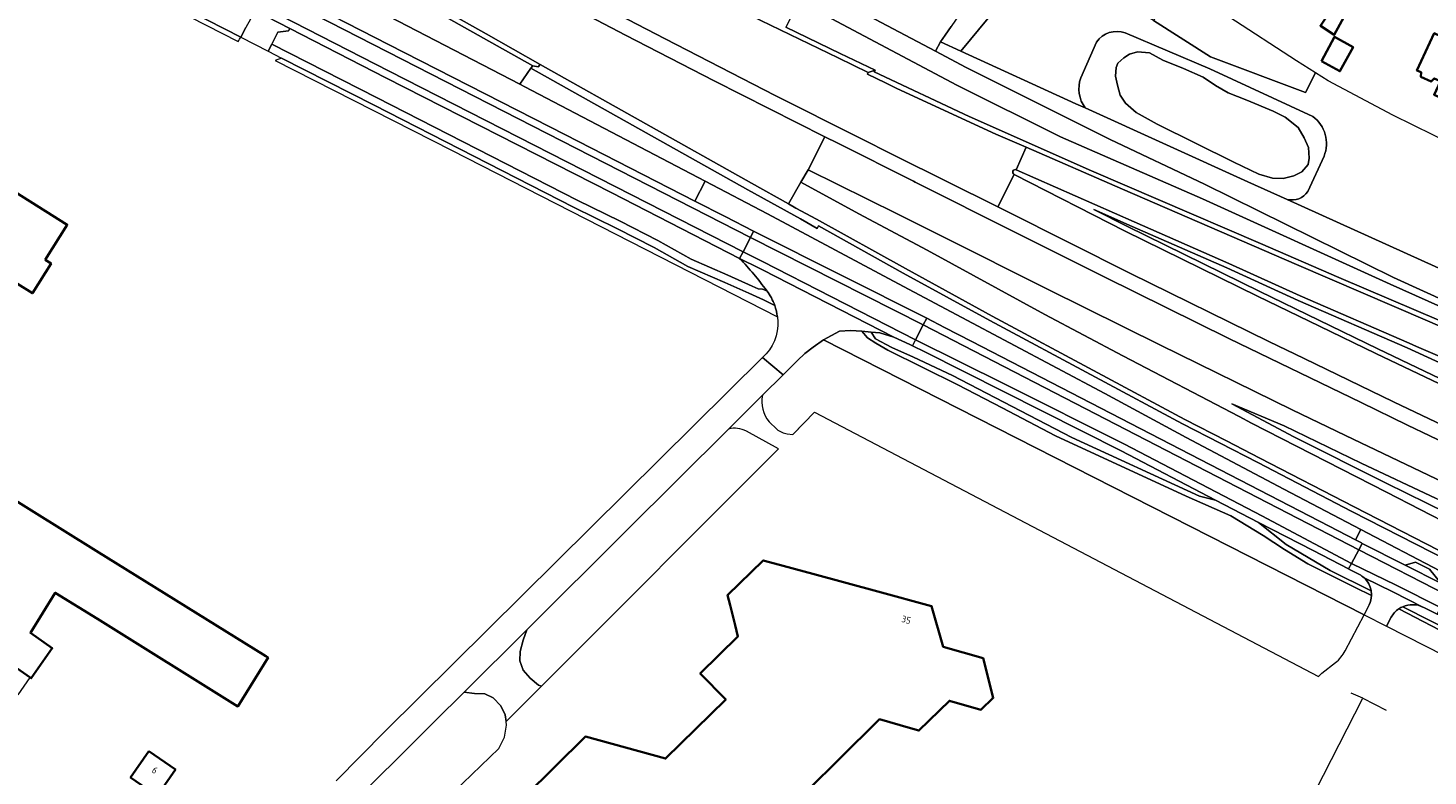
# Model space of a CAD drawing. Extents: x 152761 to 155748, y 459947 to 462743.
# Tile 13 of 256: x 153525 to 153806, y 460591 to 460742. Entities that reach past the tile are written whole.
import ezdxf
from ezdxf.enums import TextEntityAlignment as Align

# ---------------------------------------------------------------- set-up
doc = ezdxf.new("R2010")
doc.units = 0
doc.header["$LTSCALE"] = 0.75
for name, color, linetype, lineweight in [('B-RO-GR-BEPLANTING_CULTUUR_BOSPLANTSOEN-GV', 251, 'CONTINUOUS', 18), ('B-RO-GR-BOS_GEMENGD-GV', 251, 'CONTINUOUS', 13), ('B-RO-GR-BOS_LOOF-GV', 251, 'CONTINUOUS', 13), ('B-RO-IE-TERREINAFSCHEIDING_KUNSTMATIG_HEKWERK-G', 251, 'IE-TERREINAFSCHEIDING-KUNSTMATIG', 18), ('B-RO-OG-BEBOUWING-GV', 6, 'CONTINUOUS', 35), ('B-RO-OG-BEBOUWING-T18', 1, 'CONTINUOUS', 18), ('B-RO-OG-TERREIN_CULTUURSCHEIDING-GV', 251, 'CONTINUOUS', 18), ('B-RO-OG-WATER-GV', 251, 'CONTINUOUS', 18), ('B-RO-OG-WATER_SLOOT-GV', 251, 'CONTINUOUS', 18), ('B-RO-VH-VERHARDING_ASFALT-GV', 251, 'CONTINUOUS', 18), ('B-RO-VH-VERHARDING_BETONSTRAATSTEEN-GV', 251, 'CONTINUOUS', 18)]:
    doc.layers.add(name, color=color, linetype=linetype, lineweight=lineweight)
doc.styles.add('NLCS-ISO-M200-T18', font='NLCS-ISO.ttf', dxfattribs={"height": 0.36})
doc.linetypes.add('IE-TERREINAFSCHEIDING-KUNSTMATIG', pattern='A,4,[82,NLCS.SHX,S=0.75,R=90,X=0,Y=0],4,-2', length=10)

msp = doc.modelspace()

# ---------------------------------------------------------------- linework, layer by layer
at = {"layer": 'B-RO-GR-BEPLANTING_CULTUUR_BOSPLANTSOEN-GV', "flags": 128}
for points in [[(153660.948, 460710.786), (153624.669, 460729.793), (153623.666, 460730.313), (153559.477, 460763.595), (153487.55, 460799.45), (153470.893, 460807.936), (153471.148, 460810.385), (153390.463, 460853.733), (153326.544, 460887.754), (153321.269, 460879.764), (153337.504, 460871.464), (153376.27, 460851.645), (153426.135, 460826.084), (153450.711, 460813.749), (153471.917, 460802.496), (153597.198, 460738.334), (153632.872, 460720.105), (153658.901, 460706.807)], [(153783.83, 460732.59), (153780.006, 460735.008), (153766.344, 460743.885), (153759.731, 460749.132), (153759.006, 460747.957), (153756.181, 460749.673), (153757.091, 460750.972), (153756.922, 460751.093), (153756.787, 460751.189), (153756.903, 460751.378), (153756.651, 460751.583), (153753.375, 460746.728), (153751.2, 460743.153), (153762.693, 460735.816), (153781.762, 460728.652)], [(153809.005, 460629.884), (153811.035, 460628.827), (153811.108, 460628.789), (153818.23, 460625.078), (153827.388, 460620.308), (153843.172, 460612.219), (153864.127, 460601.578), (153873.5, 460596.714), (153876.24, 460595.2), (153877.624, 460597.705), (153871.272, 460600.701), (153857.981, 460607.513), (153841.315, 460615.519), (153825.252, 460624.095), (153808.856, 460632.381), (153792.946, 460640.687), (153791.87, 460638.603), (153793.057, 460637.99), (153793.211, 460637.912), (153801.832, 460633.531), (153803.949, 460634.157), (153806.731, 460632.742)], [(153620.882, 460602.054), (153620.722, 460603.413), (153619.796, 460605.181), (153618.277, 460606.825), (153616.575, 460607.598), (153614.505, 460607.695), (153612.418, 460607.935), (153606.553, 460602.097), (153568.346, 460564.065), (153568.072, 460563.793), (153566.517, 460562.224), (153565.676, 460557.098), (153565.746, 460554.097), (153567.266, 460550.245), (153567.569, 460549.739), (153590.66, 460572.741), (153602.446, 460584.409), (153606.766, 460584.443), (153619.444, 460596.625), (153620.576, 460598.935), (153620.966, 460601.348)]]:
    msp.add_lwpolyline(points, close=True, dxfattribs=at)
for points in [[(153811.657, 460718.08), (153799.378, 460724.08), (153786.362, 460730.989), (153783.83, 460732.59), (153781.762, 460728.652), (153762.693, 460735.816), (153751.2, 460743.153), (153737.877, 460751.146), (153744.23, 460761.862), (153735.335, 460770.254), (153732.599, 460765.286), (153736.647, 460762.935), (153733.875, 460758.076), (153729.883, 460760.354), (153729.772, 460760.153), (153729.586, 460759.815), (153723.415, 460750.309), (153712.424, 460736.962), (153735.533, 460726.401), (153737.443, 460725.536)], [(153736.551, 460731.601), (153739.72, 460738.8)], [(153745.481, 460740.631), (153762.535, 460733.387), (153783.231, 460723.839)], [(153785.51, 460715.817), (153782.252, 460708.709)], [(153778.128, 460707.108), (153855.447, 460672.13)], [(153684.77, 460678.846), (153682.688, 460677.365), (153681.025, 460676.112), (153679.514, 460674.724), (153676.623, 460671.847), (153672.482, 460667.725)], [(153789.791, 460616.297), (153793.563, 460623.519), (153684.77, 460678.846)], [(153677.467, 460659.958), (153678.585, 460659.803), (153682.987, 460664.348), (153784.393, 460611.132), (153784.723, 460611.465), (153785.091, 460611.755), (153787.825, 460613.914)], [(153625.069, 460620.529), (153624.304, 460618.458), (153623.738, 460616.118), (153623.66, 460614.249), (153624.328, 460612.398), (153625.749, 460610.775), (153627.395, 460609.395), (153628.007, 460609.168), (153675.706, 460656.92), (153669.242, 460660.462)], [(153665.642, 460660.917), (153645.046, 460640.414), (153625.069, 460620.529)], [(153673.83, 460662.385), (153675.379, 460660.903)], [(153799.018, 460623.035), (153798.069, 460621.228), (153848.59, 460595.536), (153848.693, 460595.484), (153850.097, 460598.917), (153842.508, 460602.825), (153835.489, 460606.754), (153828.174, 460610.496), (153819.174, 460615.256), (153812.011, 460618.77), (153800.582, 460624.738)], [(153800.582, 460624.738), (153812.011, 460618.77), (153819.174, 460615.256), (153828.174, 460610.496), (153835.489, 460606.754), (153842.508, 460602.825), (153850.097, 460598.917), (153850.654, 460600.279)], [(153850.654, 460600.279), (153836.664, 460607.248), (153829.008, 460611.185), (153821.48, 460614.871), (153812.679, 460619.42), (153801.366, 460625.167)], [(153801.366, 460625.167), (153812.679, 460619.42), (153821.48, 460614.871), (153829.008, 460611.185), (153836.664, 460607.248), (153850.654, 460600.279), (153851.203, 460601.621)], [(153851.203, 460601.621), (153813.022, 460621.295), (153808.442, 460623.602), (153808.255, 460623.694), (153805.723, 460624.947), (153805.573, 460625.024), (153805.422, 460625.099)]]:
    msp.add_lwpolyline(points, dxfattribs=at)
at = {"layer": 'B-RO-GR-BEPLANTING_CULTUUR_BOSPLANTSOEN-GV'}
for points in [[(153739.72, 460738.8, -0.3471721), (153745.481, 460740.631)], [(153737.443, 460725.536, -0.2506527), (153736.551, 460731.601)], [(153783.231, 460723.839, -0.3462423), (153785.51, 460715.817)], [(153782.252, 460708.709, -0.3073312), (153778.128, 460707.108)], [(153672.482, 460667.725, 0.2314603), (153673.83, 460662.385)], [(153669.242, 460660.462, 0.2041357), (153665.642, 460660.917)], [(153675.379, 460660.903, 0.1382665), (153677.467, 460659.958)], [(153800.582, 460624.738, 0.1196864), (153799.018, 460623.035)], [(153801.366, 460625.167, 0.0450985), (153800.582, 460624.738)], [(153805.422, 460625.099, 0.2164665), (153801.366, 460625.167)], [(153787.825, 460613.914, 0.1018302), (153789.791, 460616.297)]]:
    msp.add_lwpolyline(points, format="xyb", dxfattribs=at)
at = {"layer": 'B-RO-GR-BOS_GEMENGD-GV', "flags": 128}
msp.add_lwpolyline([(153855.447, 460672.13), (153778.128, 460707.108), (153770.194, 460710.697), (153737.443, 460725.536), (153735.533, 460726.401), (153712.424, 460736.962), (153708.324, 460738.836), (153707.329, 460736.958), (153713.462, 460733.707), (153742.468, 460719.19), (153761.443, 460710.193), (153799.482, 460691.43), (153862.997, 460662.49)], dxfattribs=at)
at = {"layer": 'B-RO-GR-BOS_LOOF-GV', "flags": 128}
msp.add_lwpolyline([(153681.762, 460750.509), (153707.329, 460736.958), (153708.324, 460738.836), (153709.275, 460740.222), (153710.45, 460741.937)], dxfattribs=at)
at = {"layer": 'B-RO-IE-TERREINAFSCHEIDING_KUNSTMATIG_HEKWERK-G', "flags": 128}
for points in [[(153678.799, 460660.017), (153682.987, 460664.348), (153784.393, 460611.132)], [(153522.647, 460607.396), (153525.081, 460610.916)], [(153723.619, 460470.223), (153723.79, 460470.704), (153793.308, 460606.749)], [(153793.308, 460606.749), (153791.003, 460607.767)], [(153793.308, 460606.749), (153798.005, 460604.335)]]:
    msp.add_lwpolyline(points, dxfattribs=at)
at = {"layer": 'B-RO-OG-BEBOUWING-GV', "flags": 128}
for points in [[(153790.272, 460745.17), (153787.925, 460746.741), (153784.8, 460742.083), (153787.563, 460740.258)], [(153784.974, 460734.97), (153788.723, 460732.933), (153791.368, 460737.802), (153787.619, 460739.839)], [(153818.02, 460727.292), (153820.68, 460732.914), (153821.768, 460735.361), (153818.504, 460736.898), (153817.248, 460734.308), (153815.259, 460735.177), (153815.325, 460735.319), (153810.715, 460737.465), (153811.371, 460738.873), (153807.698, 460740.583), (153804.221, 460733.113), (153805.047, 460732.728), (153805.017, 460731.777), (153807.059, 460730.847), (153807.71, 460731.488), (153808.945, 460730.913), (153807.673, 460728.21), (153811.123, 460726.672), (153812.413, 460729.298), (153812.504, 460729.256), (153813.847, 460732.143), (153815.792, 460731.229), (153814.67, 460728.824)], [(153528.101, 460694.973), (153532.545, 460702.042), (153520.701, 460709.488), (153513.296, 460697.707), (153520.343, 460693.277), (153519.554, 460692.021), (153525.535, 460688.26), (153529.287, 460694.228)], [(153548.985, 460596.062), (153545.29, 460590.774), (153550.638, 460587.081), (153554.313, 460592.41)]]:
    msp.add_lwpolyline(points, close=True, dxfattribs=at)
for points in [[(153502.931, 460626.362), (153525.081, 460610.916), (153525.311, 460610.777), (153529.543, 460616.816), (153525.135, 460619.89), (153530.152, 460627.956), (153538.614, 460622.726), (153566.867, 460605.107), (153572.97, 460614.948), (153572.515, 460615.23), (153538.405, 460636.411), (153512.842, 460652.302)], [(153681.617, 460588.224), (153688.133, 460594.683), (153695.762, 460602.245), (153696.044, 460602.524), (153702.299, 460600.728), (153703.986, 460600.243), (153710.101, 460606.228), (153716.464, 460604.411), (153718.946, 460606.812), (153716.906, 460614.802), (153708.883, 460617.117), (153706.51, 460625.301), (153695.675, 460628.242), (153682.654, 460631.776), (153674.902, 460633.88), (153672.656, 460634.49), (153665.463, 460627.507), (153665.969, 460625.482), (153666.976, 460621.46), (153667.554, 460619.148), (153659.956, 460611.703), (153665.094, 460606.46), (153652.996, 460594.604), (153636.845, 460599.029), (153606.288, 460568.752)]]:
    msp.add_lwpolyline(points, dxfattribs=at)
at = {"layer": 'B-RO-OG-TERREIN_CULTUURSCHEIDING-GV', "flags": 128}
for points in [[(153478.897, 460829.628), (153526.091, 460803.742), (153566.564, 460781.542), (153582.409, 460773.109), (153606.239, 460760.517), (153614.17, 460756.344), (153620.43, 460753.05), (153644.946, 460740.204), (153662.743, 460731.024), (153685.063, 460719.743), (153687.653, 460718.434), (153702.852, 460710.805), (153703.201, 460710.63), (153723.441, 460700.479), (153741.256, 460691.552), (153766.327, 460679.146), (153792.987, 460666.249), (153802.345, 460661.722), (153824.805, 460650.981)], [(153823.84, 460654.771), (153799.524, 460666.414), (153781.494, 460675.126), (153774.413, 460678.547), (153746.595, 460692.254), (153721.577, 460704.779), (153719.887, 460705.62), (153699.197, 460715.921), (153691.738, 460719.676), (153675.073, 460728.066), (153652.873, 460739.468), (153632.17, 460750.242), (153612.782, 460760.468), (153602.932, 460765.663), (153589.783, 460772.597), (153567.756, 460784.271), (153514.911, 460813.21)], [(153487.55, 460799.45), (153559.477, 460763.595), (153623.666, 460730.313), (153625.83, 460733.523), (153626.24, 460734.016), (153616.364, 460739.605), (153587.555, 460755.84), (153557.744, 460772.665), (153533.82, 460786.198), (153510.582, 460799.888)], [(153510.582, 460799.888), (153533.82, 460786.198), (153557.744, 460772.665), (153587.555, 460755.84), (153616.364, 460739.605), (153626.24, 460734.016), (153627.368, 460733.809), (153627.774, 460734.297), (153616.856, 460740.476), (153608.013, 460745.459), (153588.046, 460756.711), (153558.236, 460773.536), (153534.32, 460787.064), (153521.072, 460794.869)], [(153530.453, 460758.781), (153500.312, 460774.255), (153478.425, 460785.498), (153458.301, 460796.226), (153457.928, 460795.825), (153457.127, 460794.966), (153457.028, 460794.836), (153489.212, 460778.34), (153500.735, 460772.498), (153554.059, 460745.465), (153566.926, 460738.911)], [(153567.466, 460739.813), (153540.554, 460753.594), (153539.421, 460753.858)], [(153862.997, 460662.49), (153799.482, 460691.43), (153761.443, 460710.193), (153742.468, 460719.19), (153713.462, 460733.707), (153707.329, 460736.958), (153681.762, 460750.509), (153679.905, 460746.966), (153711.638, 460730.147), (153732.499, 460719.707), (153761.086, 460707.234), (153798.841, 460690.074), (153861.383, 460662.096)], [(153666.332, 460745.952), (153687.706, 460735.617), (153693.793, 460732.69), (153695.171, 460733.147), (153688.15, 460736.513), (153677.202, 460741.807)], [(153861.383, 460662.096), (153798.841, 460690.074), (153761.086, 460707.234), (153732.499, 460719.707), (153711.638, 460730.147), (153679.905, 460746.966), (153677.202, 460741.807), (153688.15, 460736.513), (153695.171, 460733.147), (153694.978, 460732.785), (153714.075, 460723.836), (153738.692, 460712.919), (153752.142, 460707.085), (153772.756, 460698.258), (153788.503, 460691.423), (153809.077, 460682.633)], [(153667.894, 460695.274), (153642.18, 460708.428), (153596.655, 460731.601), (153577.343, 460741.512), (153577.084, 460741.045), (153574.97, 460740.782), (153573.727, 460738.412)], [(153573.727, 460738.412), (153594.943, 460727.556), (153635.162, 460706.982), (153643.872, 460702.735), (153651.419, 460698.864), (153658.158, 460695.088), (153665.543, 460691.865), (153670.387, 460689.694), (153671.59, 460689.124), (153672.489, 460689.049), (153673.352, 460688.749)], [(153575.69, 460735.597), (153574.378, 460735.116), (153609.871, 460717.038), (153654.924, 460694.021), (153675.496, 460683.477)], [(153674.96, 460685.785), (153672.725, 460686.906), (153669.721, 460688.239), (153664.896, 460690.402), (153657.445, 460693.654), (153650.662, 460697.454), (153643.156, 460701.304), (153634.447, 460705.55), (153594.345, 460726.075), (153575.69, 460735.597)], [(153810.445, 460634.457), (153791.103, 460644.348), (153772.16, 460654.17), (153757.046, 460661.986), (153739.538, 460671.342), (153718.247, 460682.746), (153700.799, 460692.323), (153683.756, 460701.793), (153683.481, 460701.303), (153680.157, 460703.206), (153669.567, 460709.067), (153625.83, 460733.523), (153623.666, 460730.313), (153624.669, 460729.793), (153660.948, 460710.786), (153673.508, 460704.205), (153700.86, 460689.629), (153712.62, 460683.362), (153741.415, 460668.105), (153757.762, 460659.221), (153777.415, 460648.796), (153792.946, 460640.687), (153808.856, 460632.381)], [(153677.732, 460706.224), (153670.246, 460710.403), (153627.774, 460734.297), (153627.368, 460733.809), (153626.24, 460734.016), (153625.83, 460733.523), (153669.567, 460709.067), (153680.157, 460703.206), (153683.481, 460701.303), (153683.756, 460701.793), (153700.799, 460692.323), (153718.247, 460682.746), (153739.538, 460671.342), (153757.046, 460661.986), (153772.16, 460654.17), (153791.103, 460644.348), (153810.445, 460634.457), (153831.828, 460623.288), (153849.911, 460613.94), (153865.847, 460605.734), (153877.772, 460598.982), (153883.448, 460596.722), (153893.683, 460591.74)], [(153809.077, 460682.633), (153788.503, 460691.423), (153772.756, 460698.258), (153752.142, 460707.085), (153738.692, 460712.919), (153714.075, 460723.836), (153694.978, 460732.785), (153695.171, 460733.147), (153693.793, 460732.69), (153693.597, 460732.341), (153697.232, 460730.589), (153699.534, 460729.479), (153719.479, 460720.24), (153725.531, 460717.62), (153744.923, 460709.223), (153779.965, 460694.061), (153806.322, 460682.695), (153834.271, 460670.642)], [(153820.133, 460645.162), (153798.989, 460655.234), (153789.815, 460659.632), (153779.115, 460664.761), (153752.586, 460677.777), (153729.991, 460689.012), (153708.453, 460699.822), (153699.58, 460704.225), (153681.703, 460713.096), (153680.201, 460710.59), (153691.863, 460704.244), (153705.666, 460696.92), (153729.288, 460683.99), (153744.999, 460675.624), (153768.419, 460663.418), (153770.941, 460662.103), (153798.073, 460648.232), (153831.993, 460630.754)], [(153723.146, 460712.167), (153745.48, 460700.765), (153772.135, 460687.696), (153784.634, 460681.624)], [(153923.761, 460626.758), (153911.441, 460631.773), (153902.381, 460635.572), (153896.082, 460638.265), (153873.2, 460648.048), (153853.888, 460656.431), (153843.827, 460660.498), (153823.563, 460669.196), (153804.117, 460677.537), (153802.625, 460678.177), (153780.694, 460687.732), (153766.336, 460694.245), (153747.309, 460702.607), (153723.572, 460713.095)], [(153893.863, 460592.771), (153883.904, 460597.612), (153866.304, 460606.624), (153854.709, 460612.594), (153850.369, 460614.829), (153832.289, 460624.175), (153810.904, 460635.345), (153791.561, 460645.237), (153772.62, 460655.058), (153765.889, 460658.539), (153757.511, 460662.871), (153740.01, 460672.224), (153718.724, 460683.625), (153701.282, 460693.198), (153683.372, 460703.151), (153679.219, 460705.394), (153677.732, 460706.224)], [(153817.76, 460670.163), (153802.228, 460677.259), (153780.288, 460686.818), (153765.928, 460693.332), (153746.906, 460701.692), (153739.16, 460705.114), (153745.927, 460701.659), (153772.574, 460688.595), (153796.374, 460677.032), (153826.083, 460662.872)], [(153826.083, 460662.872), (153796.374, 460677.032), (153772.574, 460688.595), (153745.927, 460701.659), (153739.16, 460705.114), (153746.906, 460701.692), (153765.928, 460693.332), (153780.288, 460686.818), (153802.228, 460677.259), (153817.76, 460670.163)], [(153795.064, 460627.406), (153791.776, 460629.006), (153782.255, 460633.797), (153777.533, 460636.676), (153773.277, 460639.473), (153766.742, 460643.484), (153757.798, 460647.418), (153731.453, 460659.528), (153720.747, 460665.176), (153711.78, 460669.786), (153697.736, 460676.771), (153695.278, 460678.198), (153693.625, 460679.294), (153692.479, 460680.592), (153690.209, 460680.783), (153687.983, 460680.616), (153684.77, 460678.846)], [(153763.654, 460646.628), (153760.426, 460647.431), (153734.768, 460659.234), (153710.735, 460671.664), (153702.893, 460675.395), (153698.54, 460677.352), (153695.249, 460679.05), (153694.393, 460680.442), (153692.479, 460680.592), (153693.625, 460679.294), (153695.278, 460678.198), (153697.736, 460676.771), (153711.78, 460669.786), (153720.747, 460665.176), (153731.453, 460659.528), (153757.798, 460647.418), (153766.742, 460643.484), (153773.277, 460639.473), (153777.533, 460636.676), (153782.255, 460633.797), (153791.776, 460629.006), (153795.064, 460627.406)], [(153784.634, 460681.624), (153795.94, 460676.131), (153825.654, 460661.969)], [(153684.77, 460678.846), (153793.563, 460623.519), (153794.633, 460625.568)], [(153818.493, 460639.951), (153798.031, 460650.015), (153779.458, 460659.37), (153766.94, 460666.016), (153777.52, 460661.583), (153792.975, 460654.08), (153808.074, 460646.959)], [(153794.999, 460628.336), (153786.762, 460632.43), (153777.881, 460637.681), (153772.304, 460642.117), (153763.654, 460646.628)], [(153790.433, 460632.783), (153783.324, 460636.455), (153772.304, 460642.117), (153777.881, 460637.681), (153786.762, 460632.43), (153794.999, 460628.336)], [(153792.652, 460631.638), (153790.499, 460632.749), (153790.433, 460632.783)]]:
    msp.add_lwpolyline(points, dxfattribs=at)
for points in [[(153727.983, 460761.444), (153726.645, 460762.212), (153736.473, 460781.714), (153725.719, 460765.131), (153715.663, 460749.62), (153712.068, 460744.296), (153710.45, 460741.937), (153709.275, 460740.222), (153708.324, 460738.836), (153712.424, 460736.962), (153723.415, 460750.309), (153729.586, 460759.815), (153729.772, 460760.153), (153729.883, 460760.354), (153729.353, 460760.656)], [(153791.87, 460638.603), (153792.946, 460640.687), (153777.415, 460648.796), (153757.762, 460659.221), (153741.415, 460668.105), (153712.62, 460683.362), (153700.86, 460689.629), (153673.508, 460704.205), (153660.948, 460710.786), (153658.901, 460706.807), (153664.979, 460703.702), (153670.697, 460700.753), (153671.079, 460700.556), (153705.552, 460683.255), (153709.113, 460681.379), (153714.595, 460678.55), (153786.557, 460641.35)], [(153694.393, 460680.442), (153695.249, 460679.05), (153698.54, 460677.352), (153702.893, 460675.395), (153710.735, 460671.664), (153734.768, 460659.234), (153760.426, 460647.431), (153763.654, 460646.628), (153744.661, 460656.534), (153705.156, 460676.442), (153702.686, 460677.651), (153702.162, 460677.907), (153698.939, 460679.396), (153696.106, 460680.312)], [(153927.619, 460591.115), (153925.346, 460592.131), (153906.399, 460601.126), (153892.422, 460607.131), (153878.004, 460614.029), (153862.52, 460621.336), (153845.674, 460629.272), (153826.743, 460638.085), (153808.074, 460646.959), (153792.975, 460654.08), (153777.52, 460661.583), (153766.94, 460666.016), (153779.458, 460659.37), (153798.031, 460650.015), (153818.493, 460639.951), (153831.468, 460633.486), (153849.396, 460624.163), (153863.032, 460617.326), (153881.986, 460607.794), (153899.85, 460599.031), (153916.475, 460590.9), (153925.206, 460586.581)]]:
    msp.add_lwpolyline(points, close=True, dxfattribs=at)
at = {"layer": 'B-RO-OG-TERREIN_CULTUURSCHEIDING-GV'}
for points in [[(153566.926, 460738.911, 0.0127253), (153567.466, 460739.813)], [(153723.572, 460713.095, 0.9781139), (153723.146, 460712.167)], [(153673.352, 460688.749, 0.0309603), (153667.894, 460695.274)], [(153675.496, 460683.477, 0.0554854), (153674.96, 460685.785)], [(153793.573, 460630.971, 0.0603203), (153792.652, 460631.638)], [(153794.999, 460628.336, 0.1647264), (153793.573, 460630.971)], [(153794.633, 460625.568, 0.1017591), (153795.064, 460627.406)], [(153795.064, 460627.406, 0.0505911), (153794.999, 460628.336)]]:
    msp.add_lwpolyline(points, format="xyb", dxfattribs=at)
at = {"layer": 'B-RO-OG-WATER-GV', "flags": 128}
msp.add_lwpolyline([(153781.015, 460712.709), (153782.316, 460714.136), (153782.534, 460715.426), (153782.394, 460717.595), (153781.519, 460719.501), (153780.33, 460721.582), (153777.67, 460723.696), (153775.246, 460724.865), (153769.966, 460727.106), (153766.197, 460728.61), (153763.674, 460730.095), (153761.192, 460731.759), (153757.258, 460733.481), (153753.063, 460735.146), (153750.394, 460736.637), (153748.001, 460736.861), (153746.347, 460736.381), (153745.234, 460735.65), (153743.983, 460734.537), (153743.706, 460733.685), (153743.556, 460731.924), (153743.914, 460730.099), (153744.465, 460728.113), (153745.56, 460726.499), (153747.729, 460724.613), (153751.918, 460722.262), (153767.391, 460714.619), (153772.419, 460712.238), (153775.12, 460711.409), (153777.258, 460711.374), (153779.45, 460711.904)], close=True, dxfattribs=at)
at = {"layer": 'B-RO-OG-WATER_SLOOT-GV', "flags": 128}
for points in [[(153739.72, 460738.8), (153736.551, 460731.601)], [(153783.231, 460723.839), (153762.535, 460733.387), (153745.481, 460740.631)], [(153737.443, 460725.536), (153770.194, 460710.697), (153778.128, 460707.108)], [(153782.252, 460708.709), (153785.51, 460715.817)]]:
    msp.add_lwpolyline(points, dxfattribs=at)
at = {"layer": 'B-RO-OG-WATER_SLOOT-GV'}
for points in [[(153745.481, 460740.631, 0.3471721), (153739.72, 460738.8)], [(153736.551, 460731.601, 0.2506527), (153737.443, 460725.536)], [(153785.51, 460715.817, 0.3462423), (153783.231, 460723.839)], [(153778.128, 460707.108, 0.3073312), (153782.252, 460708.709)]]:
    msp.add_lwpolyline(points, format="xyb", dxfattribs=at)
at = {"layer": 'B-RO-OG-WATER_SLOOT-GV', "flags": 128}
msp.add_lwpolyline([(153781.015, 460712.709), (153779.45, 460711.904), (153777.258, 460711.374), (153775.12, 460711.409), (153772.419, 460712.238), (153767.391, 460714.619), (153751.918, 460722.262), (153747.729, 460724.613), (153745.56, 460726.499), (153744.465, 460728.113), (153743.914, 460730.099), (153743.556, 460731.924), (153743.706, 460733.685), (153743.983, 460734.537), (153745.234, 460735.65), (153746.347, 460736.381), (153748.001, 460736.861), (153750.394, 460736.637), (153753.063, 460735.146), (153757.258, 460733.481), (153761.192, 460731.759), (153763.674, 460730.095), (153766.197, 460728.61), (153769.966, 460727.106), (153775.246, 460724.865), (153777.67, 460723.696), (153780.33, 460721.582), (153781.519, 460719.501), (153782.394, 460717.595), (153782.534, 460715.426), (153782.316, 460714.136)], close=True, dxfattribs=at)
at = {"layer": 'B-RO-VH-VERHARDING_ASFALT-GV', "flags": 128}
for points in [[(153524.655, 460820.388), (153519.689, 460822.701), (153502.87, 460830.535), (153495.713, 460833.873), (153482.075, 460840.241), (153479.4, 460841.587), (153475.532, 460834.968), (153477.935, 460833.629), (153491.71, 460825.915), (153514.911, 460813.21), (153567.756, 460784.271), (153589.783, 460772.597), (153602.932, 460765.663), (153612.782, 460760.468), (153632.17, 460750.242), (153652.873, 460739.468), (153675.073, 460728.066), (153691.738, 460719.676), (153699.197, 460715.921), (153719.887, 460705.62), (153723.146, 460712.167)], [(153474.01, 460832.364), (153470.265, 460825.955), (153471.691, 460825.122), (153487.755, 460814.876), (153511.095, 460800.747), (153521.072, 460794.869), (153534.32, 460787.064), (153558.236, 460773.536), (153588.046, 460756.711), (153608.013, 460745.459), (153616.856, 460740.476), (153627.774, 460734.297)], [(153627.774, 460734.297), (153670.246, 460710.403), (153677.732, 460706.224), (153680.201, 460710.59), (153681.703, 460713.096), (153685.063, 460719.743), (153662.743, 460731.024), (153644.946, 460740.204), (153620.43, 460753.05), (153614.17, 460756.344), (153606.239, 460760.517), (153582.409, 460773.109), (153566.564, 460781.542), (153526.091, 460803.742), (153478.897, 460829.628)], [(153725.531, 460717.62), (153719.479, 460720.24), (153699.534, 460729.479), (153697.232, 460730.589), (153693.597, 460732.341), (153693.793, 460732.69), (153687.706, 460735.617), (153666.332, 460745.952), (153647.495, 460755.346), (153620.807, 460769.132), (153608.048, 460775.825), (153599.153, 460780.491), (153574.42, 460793.641), (153551.505, 460805.989), (153532.146, 460816.504), (153530.382, 460817.5)], [(153824.805, 460650.981), (153802.345, 460661.722), (153792.987, 460666.249), (153766.327, 460679.146), (153741.256, 460691.552), (153723.441, 460700.479), (153703.201, 460710.63), (153702.852, 460710.805), (153687.653, 460718.434), (153685.063, 460719.743), (153681.703, 460713.096), (153699.58, 460704.225), (153708.453, 460699.822), (153729.991, 460689.012), (153752.586, 460677.777), (153779.115, 460664.761), (153789.815, 460659.632), (153798.989, 460655.234), (153820.133, 460645.162)], [(153723.572, 460713.095), (153725.531, 460717.62)], [(153834.271, 460670.642), (153806.322, 460682.695), (153779.965, 460694.061), (153744.923, 460709.223), (153725.531, 460717.62), (153723.572, 460713.095), (153747.309, 460702.607), (153766.336, 460694.245), (153780.694, 460687.732), (153802.625, 460678.177), (153804.117, 460677.537), (153823.563, 460669.196)], [(153831.993, 460630.754), (153798.073, 460648.232), (153770.941, 460662.103), (153768.419, 460663.418), (153744.999, 460675.624), (153729.288, 460683.99), (153705.666, 460696.92), (153691.863, 460704.244), (153680.201, 460710.59), (153677.732, 460706.224), (153679.219, 460705.394), (153683.372, 460703.151), (153701.282, 460693.198), (153718.724, 460683.625), (153740.01, 460672.224), (153757.511, 460662.871), (153765.889, 460658.539), (153772.62, 460655.058), (153791.561, 460645.237), (153810.904, 460635.345)], [(153825.654, 460661.969), (153795.94, 460676.131), (153784.634, 460681.624), (153772.135, 460687.696), (153745.48, 460700.765), (153723.146, 460712.167), (153719.887, 460705.62), (153721.577, 460704.779), (153746.595, 460692.254), (153774.413, 460678.547), (153781.494, 460675.126), (153799.524, 460666.414), (153823.84, 460654.771)], [(153682.688, 460677.365), (153684.77, 460678.846), (153687.983, 460680.616), (153690.209, 460680.783), (153692.479, 460680.592), (153694.393, 460680.442), (153696.106, 460680.312), (153698.939, 460679.396), (153685.7, 460686.166), (153672.46, 460692.939), (153671.789, 460693.282), (153667.894, 460695.274)], [(153672.497, 460675.313), (153676.623, 460671.847), (153679.514, 460674.724), (153681.025, 460676.112), (153682.688, 460677.365)], [(153579.718, 460583.266), (153579.68, 460583.126), (153564.032, 460567.579), (153564.275, 460567.319), (153562.089, 460565.075), (153566.517, 460562.224), (153568.072, 460563.793), (153568.346, 460564.065), (153606.553, 460602.097), (153612.418, 460607.935), (153625.069, 460620.529), (153645.046, 460640.414), (153665.642, 460660.917), (153672.482, 460667.725), (153676.623, 460671.847), (153672.497, 460675.313), (153596.567, 460600.116), (153586.688, 460590.103)], [(153793.573, 460630.971), (153799.38, 460628.143), (153805.422, 460625.099), (153805.573, 460625.024), (153805.723, 460624.947), (153808.255, 460623.694), (153808.971, 460625.015), (153800.046, 460629.487), (153791.029, 460633.883), (153790.433, 460632.783), (153790.499, 460632.749), (153792.652, 460631.638)]]:
    msp.add_lwpolyline(points, dxfattribs=at)
for points in [[(153578.07, 460742.842), (153597.338, 460732.936), (153642.862, 460709.764), (153668.577, 460696.61), (153670.046, 460699.48), (153471.266, 460801.201), (153469.855, 460798.389), (153488.537, 460788.955), (153545.489, 460759.593)], [(153471.466, 460801.598), (153471.266, 460801.201), (153670.046, 460699.48), (153670.697, 460700.753), (153664.979, 460703.702), (153658.901, 460706.807), (153632.872, 460720.105), (153597.198, 460738.334), (153471.917, 460802.496)], [(153469.855, 460798.389), (153469.182, 460797.048), (153487.855, 460787.619), (153544.802, 460758.259), (153568.073, 460746.282), (153577.343, 460741.512), (153596.655, 460731.601), (153642.18, 460708.428), (153667.894, 460695.274), (153668.577, 460696.61), (153642.862, 460709.764), (153597.338, 460732.936), (153578.07, 460742.842), (153545.489, 460759.593), (153488.537, 460788.955)], [(153703.299, 460678.851), (153704.856, 460681.896), (153670.046, 460699.48), (153668.577, 460696.61), (153672.472, 460694.617), (153686.383, 460687.501)], [(153704.856, 460681.896), (153705.552, 460683.255), (153671.079, 460700.556), (153670.697, 460700.753), (153670.046, 460699.48)], [(153703.299, 460678.851), (153686.383, 460687.501), (153672.472, 460694.617), (153668.577, 460696.61), (153667.894, 460695.274), (153671.789, 460693.282), (153672.46, 460692.939), (153685.7, 460686.166), (153698.939, 460679.396), (153702.162, 460677.907), (153702.686, 460677.651)], [(153705.552, 460683.255), (153704.856, 460681.896), (153792.496, 460636.592), (153793.211, 460637.912), (153793.057, 460637.99), (153791.87, 460638.603), (153786.557, 460641.35), (153714.595, 460678.55), (153709.113, 460681.379)], [(153703.299, 460678.851), (153721.257, 460669.974), (153745.346, 460657.869), (153772.99, 460643.451), (153791.029, 460633.883), (153792.496, 460636.592), (153704.856, 460681.896)], [(153772.304, 460642.117), (153783.324, 460636.455), (153790.433, 460632.783), (153791.029, 460633.883), (153772.99, 460643.451), (153745.346, 460657.869), (153721.257, 460669.974), (153703.299, 460678.851), (153702.686, 460677.651), (153705.156, 460676.442), (153744.661, 460656.534), (153763.654, 460646.628)], [(153809.005, 460629.884), (153801.832, 460633.531), (153793.211, 460637.912), (153792.496, 460636.592), (153810.321, 460627.508), (153811.035, 460628.827)], [(153808.971, 460625.015), (153810.321, 460627.508), (153792.496, 460636.592), (153791.029, 460633.883), (153800.046, 460629.487)]]:
    msp.add_lwpolyline(points, close=True, dxfattribs=at)
at = {"layer": 'B-RO-VH-VERHARDING_ASFALT-GV'}
for points in [[(153723.146, 460712.167, -0.9781139), (153723.572, 460713.095)], [(153667.894, 460695.274, -0.0309603), (153673.352, 460688.749)], [(153673.352, 460688.749, -0.0790962), (153674.96, 460685.785)], [(153674.96, 460685.785, -0.0554854), (153675.496, 460683.477)], [(153675.556, 460682.752, -0.2337634), (153672.497, 460675.313)], [(153675.496, 460683.477, -0.0165525), (153675.556, 460682.752)], [(153792.652, 460631.638, -0.0603203), (153793.573, 460630.971)]]:
    msp.add_lwpolyline(points, format="xyb", dxfattribs=at)
at = {"layer": 'B-RO-VH-VERHARDING_BETONSTRAATSTEEN-GV', "flags": 128}
for points in [[(153539.421, 460753.858), (153540.554, 460753.594), (153567.466, 460739.813), (153568.523, 460741.758)], [(153673.352, 460688.749), (153672.489, 460689.049), (153671.59, 460689.124), (153670.387, 460689.694), (153665.543, 460691.865), (153658.158, 460695.088), (153651.419, 460698.864), (153643.872, 460702.735), (153635.162, 460706.982), (153594.943, 460727.556), (153573.727, 460738.412), (153572.976, 460736.98), (153575.69, 460735.597), (153594.345, 460726.075), (153634.447, 460705.55), (153643.156, 460701.304), (153650.662, 460697.454), (153657.445, 460693.654), (153664.896, 460690.402), (153669.721, 460688.239), (153672.725, 460686.906), (153674.96, 460685.785)], [(153805.422, 460625.099), (153799.38, 460628.143), (153793.573, 460630.971)], [(153794.633, 460625.568), (153793.563, 460623.519), (153798.069, 460621.228), (153799.018, 460623.035)]]:
    msp.add_lwpolyline(points, dxfattribs=at)
for points in [[(153577.343, 460741.512), (153568.073, 460746.282), (153569.435, 460743.437), (153568.523, 460741.758), (153567.466, 460739.813), (153572.976, 460736.98), (153573.727, 460738.412), (153574.97, 460740.782), (153577.084, 460741.045)], [(153801.832, 460633.531), (153809.005, 460629.884), (153806.731, 460632.742), (153803.949, 460634.157)], [(153612.418, 460607.935), (153614.505, 460607.695), (153616.575, 460607.598), (153618.277, 460606.825), (153619.796, 460605.181), (153620.722, 460603.413), (153620.882, 460602.054), (153628.007, 460609.168), (153627.395, 460609.395), (153625.749, 460610.775), (153624.328, 460612.398), (153623.66, 460614.249), (153623.738, 460616.118), (153624.304, 460618.458), (153625.069, 460620.529)]]:
    msp.add_lwpolyline(points, close=True, dxfattribs=at)
at = {"layer": 'B-RO-VH-VERHARDING_BETONSTRAATSTEEN-GV'}
for points in [[(153674.96, 460685.785, 0.0790962), (153673.352, 460688.749)], [(153793.573, 460630.971, -0.1647264), (153794.999, 460628.336)], [(153795.064, 460627.406, -0.1017591), (153794.633, 460625.568)], [(153794.999, 460628.336, -0.0505911), (153795.064, 460627.406)], [(153799.018, 460623.035, -0.1196864), (153800.582, 460624.738)], [(153800.582, 460624.738, -0.0450985), (153801.366, 460625.167)], [(153801.366, 460625.167, -0.2164665), (153805.422, 460625.099)]]:
    msp.add_lwpolyline(points, format="xyb", dxfattribs=at)

# ---------------------------------------------------------------- texts
at = {"layer": 'B-RO-OG-BEBOUWING-T18', "style": 'NLCS-ISO-M200-T18'}
for s, rotation, p in [('35', 344.8, (153701.433, 460622.534)), ('6', 325.4, (153550.195, 460592.248))]:
    msp.add_text(s, height=1.35, rotation=rotation, dxfattribs=at).set_placement(p, align=Align.MIDDLE)

doc.saveas('drawing.dxf')
